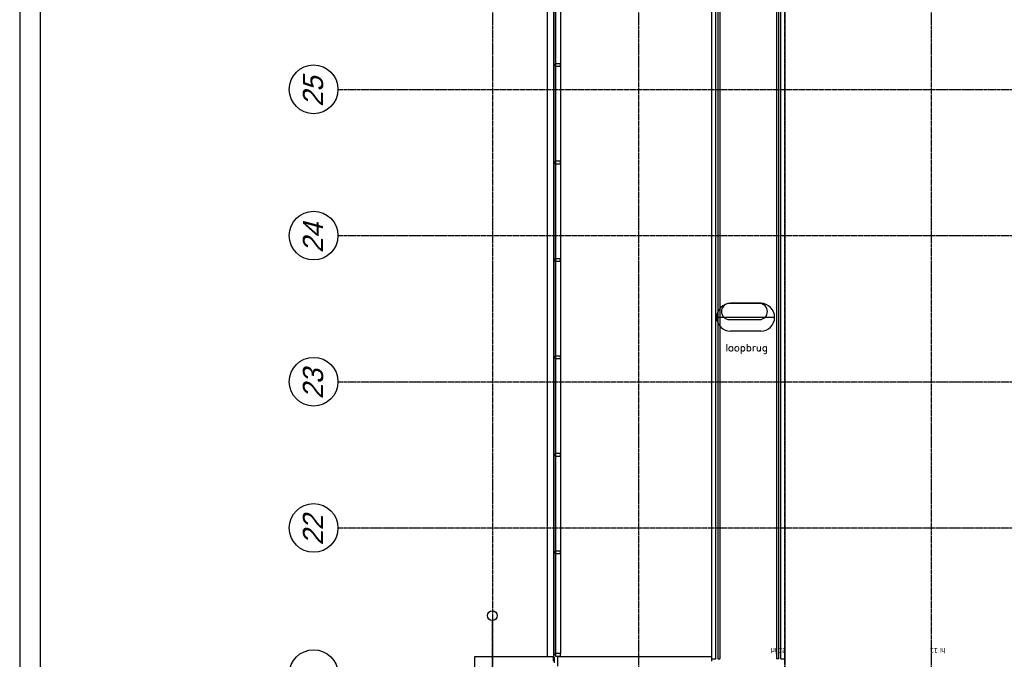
# Model space of a CAD drawing. Extents: x 0 to 1189, y 0 to 841.
# Tile 12 of 44: x 20 to 262, y 325 to 483. Entities that reach past the tile are written whole.
import ezdxf
from ezdxf.enums import TextEntityAlignment as Align

# ---------------------------------------------------------------- set-up
doc = ezdxf.new("R2010")
doc.units = 0
doc.header["$PDSIZE"] = 2
for name, pattern in [('B0304', [6, 5, -0.5, 0, -0.5]), ('DASHDOT', [25.4, 12.7, -6.35, 0, -6.35]), ('DASHEDX2', [1.5, 1, -0.5])]:
    doc.linetypes.add(name, pattern=pattern)
doc.layers.get('0').update_dxf_attribs({"linetype": 'CONTINUOUS'})
for name, color, linetype in [('AB$1A---_ATTRIB', 9, 'CONTINUOUS'), ('AL$1A---_ALGEMEEN', 9, 'CONTINUOUS'), ('AT$1A---_TEKSTK', 15, 'CONTINUOUS'), ('STRAMIEN', 1, 'CONTINUOUS')]:
    doc.layers.add(name, color=color, linetype=linetype)
doc.styles.add('GBB_ISOT', font='b-gbt3.shx')
doc.styles.add('ROMANS', font='romans.shx', dxfattribs={"height": 300})
doc.styles.add('STYLE1', font='b-gbp', dxfattribs={"oblique": 15})

# ---------------------------------------------------------------- blocks, each defined once
blk = doc.blocks.new('FORA0H')
at = {"color": 4}
blk.add_line((20, 836), (20, 5), dxfattribs=at)
at = {"color": 6}
blk.add_line((25, 831), (25, 10), dxfattribs=at)
blk = doc.blocks.new('-STR-H')
at = {"layer": 'AL$1A---_ALGEMEEN', "linetype": 'DASHDOT', "ltscale": 0.5}
blk.add_line((0, 0), (-9880, 0), dxfattribs=at)
at = {"layer": 'AL$1A---_ALGEMEEN', "linetype": 'Continuous', "ltscale": 2}
blk.add_circle((-10000, 0), 120, dxfattribs=at)
for p in [(-8560, 0), (-4960, 0), (-1360, 0)]:
    blk.add_point(p, dxfattribs=at)
blk = doc.blocks.new('XREF_B-A3-II-114')
at = {"layer": 'AL$1A---_ALGEMEEN', "color": 8, "ltscale": 2}
for p, q in [((30275, 44575), (30275, 61817)), ((30375, 44575), (30375, 61817)), ((30425, 61817), (30425, 44575)), ((30475, 61817), (30475, 44575)), ((31871, 44575), (31871, 61817)), ((31921, 44575), (31921, 61817)), ((31971, 44575), (31971, 61817)), ((32071, 61817), (32071, 44575)), ((26224, 61761), (26224, 44631)), ((26374, 61691), (26374, 44701)), ((26549, 61691), (26549, 44701)), ((24438, 44631), (26374, 44631)), ((24438, 29361), (24438, 44631)), ((26374, 44516), (26374, 44631)), ((26404, 44476), (26404, 44616)), ((26484, 44516), (26484, 44631)), ((26484, 44396), (26484, 44616)), ((26494, 44631), (30265, 44631)), ((30265, 44631), (30265, 44516)), ((30275, 44575), (30375, 44575)), ((30425, 44575), (30475, 44575)), ((31921, 44575), (31871, 44575)), ((31971, 44575), (32071, 44575))]:
    blk.add_line(p, q, dxfattribs=at)
at = {"layer": 'AL$1A---_ALGEMEEN', "color": 8, "linetype": 'DASHEDX2', "ltscale": 2}
blk.add_line((32074, 42826), (32074, 61901), dxfattribs=at)
at = {"layer": 'AL$1A---_ALGEMEEN', "color": 8}
for p, q in [((26397, 59211), (26424, 59211)), ((26397, 56781), (26424, 56781)), ((26397, 54381), (26424, 54381)), ((26397, 51981), (26424, 51981)), ((26397, 49581), (26424, 49581)), ((26397, 47181), (26424, 47181)), ((26397, 44686), (26424, 44686))]:
    blk.add_line(p, q, dxfattribs=at)
at = {"layer": 'AL$1A---_ALGEMEEN', "color": 8, "linetype": 'ByBlock'}
for p, q in [((31446, 53322), (30708, 53322)), ((31477, 53328), (30736, 53328)), ((30393, 52985), (31820, 52985)), ((31448, 52923), (30708, 52923)), ((31477, 52642), (30736, 52642))]:
    blk.add_line(p, q, dxfattribs=at)
at = {"layer": 'AL$1A---_ALGEMEEN', "color": 8}
for points in [[(26397, 59211), (26397, 61706), (26424, 61706), (26424, 59211)], [(26392, 59226), (26374, 59226), (26374, 59166), (26392, 59166)], [(26397, 56811), (26397, 59181), (26424, 59181), (26424, 56811)], [(26549, 59226), (26429, 59226), (26429, 59166), (26549, 59166)], [(26392, 56826), (26374, 56826), (26374, 56766), (26392, 56766)], [(26397, 54411), (26397, 56781), (26424, 56781), (26424, 54411)], [(26549, 56826), (26429, 56826), (26429, 56766), (26549, 56766)], [(26392, 54426), (26374, 54426), (26374, 54366), (26392, 54366)], [(26397, 52011), (26397, 54381), (26424, 54381), (26424, 52011)], [(26549, 54426), (26429, 54426), (26429, 54366), (26549, 54366)], [(26392, 52026), (26374, 52026), (26374, 51966), (26392, 51966)], [(26397, 49611), (26397, 51981), (26424, 51981), (26424, 49611)], [(26549, 52026), (26429, 52026), (26429, 51966), (26549, 51966)], [(26392, 49626), (26374, 49626), (26374, 49566), (26392, 49566)], [(26397, 47211), (26397, 49581), (26424, 49581), (26424, 47211)], [(26549, 49626), (26429, 49626), (26429, 49566), (26549, 49566)], [(26392, 47226), (26374, 47226), (26374, 47166), (26392, 47166)], [(26397, 44686), (26397, 47181), (26424, 47181), (26424, 44686)], [(26549, 47226), (26429, 47226), (26429, 47166), (26549, 47166)], [(26392, 44701), (26374, 44701), (26374, 44641), (26392, 44641)], [(26549, 44701), (26429, 44701), (26429, 44641), (26549, 44641)]]:
    blk.add_lwpolyline(points, close=True, dxfattribs=at)
at = {"layer": 'AL$1A---_ALGEMEEN', "color": 8, "linetype": 'ByBlock'}
for centre, radius, start, end in [((30736, 52985), 343, 90, 270), ((30708, 53125), 198, 90, 270), ((31446, 53125), 198, 270, 90), ((31477, 52985), 343, 270, 90)]:
    blk.add_arc(centre, radius, start, end, dxfattribs=at)
at = {"layer": 'STRAMIEN', "color": 8, "linetype": 'B0304', "ltscale": 10}
for p, q in [((24873, 85496), (24873, 24869)), ((28473, 85496), (28473, 24869)), ((32073, 85496), (32073, 24869)), ((35673, 85496), (35673, 24869)), ((21073, 58596), (107983, 58596)), ((21073, 54996), (107983, 54996)), ((21073, 51396), (107983, 51396)), ((21073, 47796), (107983, 47796))]:
    blk.add_line(p, q, dxfattribs=at)
at = {"layer": 'STRAMIEN', "color": 8}
for centre in [(20473, 58596), (20473, 54996), (20473, 51396), (20473, 47796), (20473, 44196)]:
    blk.add_circle(centre, 600, dxfattribs=at)
at = {"layer": 'AL$1A---_ALGEMEEN', "color": 8, "linetype": 'Continuous', "ltscale": 2, "rotation": 270}
blk.add_blockref('-STR-H', (24873, 35636), dxfattribs=at)
at = {"layer": 'AB$1A---_ATTRIB', "color": 8, "linetype": 'Continuous', "style": 'ROMANS'}
for tag, p, height in [('RUIMTENUMMER', (87442, 75784), 200), ('PEILMAAT', (87388, 75527), 150), ('RUIMTENUMMER', (26337, 75275), 200), ('PEILMAAT', (26282, 75018), 150), ('RUIMTENUMMER', (28654, 73979), 200), ('PEILMAAT', (28600, 73722), 150), ('RUIMTENUMMER', (26337, 72872), 200), ('PEILMAAT', (26282, 72614), 150), ('RUIMTENUMMER', (87442, 71085), 200), ('PEILMAAT', (87388, 70827), 150), ('RUIMTENUMMER', (26601, 70494), 200), ('RUIMTENUMMER', (44704, 70494), 200), ('RUIMTENUMMER', (63062, 70494), 200), ('PEILMAAT', (26547, 70236), 150), ('PEILMAAT', (44650, 70236), 150), ('PEILMAAT', (63008, 70236), 150), ('RUIMTENUMMER', (25709, 68386), 200), ('PEILMAAT', (25654, 68128), 150), ('RUIMTENUMMER', (87442, 66868), 200), ('PEILMAAT', (87388, 66611), 150), ('RUIMTENUMMER', (86686, 65335), 200), ('RUIMTENUMMER', (28777, 65054), 200), ('RUIMTENUMMER', (78665, 65032), 200), ('PEILMAAT', (86631, 65078), 150), ('PEILMAAT', (28722, 64796), 150), ('PEILMAAT', (78611, 64774), 150), ('RUIMTENUMMER', (94007, 64082), 200), ('RUIMTENUMMER', (76130, 63992), 200), ('RUIMTENUMMER', (81543, 63992), 200), ('PEILMAAT', (76076, 63734), 150), ('PEILMAAT', (81488, 63734), 150), ('RUIMTENUMMER', (84341, 63737), 200), ('RUIMTENUMMER', (87793, 63737), 200), ('PEILMAAT', (93953, 63824), 150), ('PEILMAAT', (84286, 63479), 150), ('PEILMAAT', (87738, 63479), 150), ('RUIMTENUMMER', (28777, 63059), 200), ('RUIMTENUMMER', (78665, 63062), 200), ('RUIMTENUMMER', (91439, 63158), 200), ('PEILMAAT', (91385, 62901), 150), ('PEILMAAT', (28722, 62801), 150), ('PEILMAAT', (78611, 62805), 150), ('RUIMTENUMMER', (84600, 60368), 200), ('PEILMAAT', (84546, 60111), 150), ('RUIMTENUMMER', (76130, 53241), 200), ('RUIMTENUMMER', (84607, 53241), 200), ('RUIMTENUMMER', (30604, 53028), 200), ('RUIMTENUMMER', (54379, 53028), 200), ('PEILMAAT', (76076, 52984), 150), ('PEILMAAT', (84553, 52984), 150), ('PEILMAAT', (30550, 52771), 150), ('PEILMAAT', (54325, 52771), 150), ('RUIMTENUMMER', (93702, 49263), 200), ('PEILMAAT', (93647, 49005), 150), ('RUIMTENUMMER', (84528, 46579), 200), ('PEILMAAT', (84474, 46322), 150), ('RUIMTENUMMER', (81571, 43181), 200), ('RUIMTENUMMER', (78360, 43177), 200), ('RUIMTENUMMER', (26316, 42849), 200), ('PEILMAAT', (78306, 42920), 150), ('PEILMAAT', (81517, 42924), 150), ('PEILMAAT', (26262, 42592), 150), ('RUIMTENUMMER', (28812, 41377), 200), ('PEILMAAT', (28757, 41119), 150), ('RUIMTENUMMER', (26316, 40511), 200), ('PEILMAAT', (26262, 40253), 150), ('RUIMTENUMMER', (84742, 39845), 200), ('PEILMAAT', (84687, 39588), 150), ('RUIMTENUMMER', (76067, 38649), 200), ('PEILMAAT', (76012, 38391), 150), ('RUIMTENUMMER', (26547, 38136), 200), ('RUIMTENUMMER', (79485, 38210), 200), ('RUIMTENUMMER', (81709, 38210), 200), ('PEILMAAT', (79430, 37952), 150), ('PEILMAAT', (81654, 37952), 150), ('PEILMAAT', (26493, 37878), 150), ('RUIMTENUMMER', (44826, 37734), 200), ('RUIMTENUMMER', (62880, 37734), 200), ('PEILMAAT', (44772, 37477), 150), ('PEILMAAT', (62825, 37477), 150), ('RUIMTENUMMER', (25342, 36256), 200), ('RUIMTENUMMER', (80669, 36367), 200), ('PEILMAAT', (25288, 35999), 150), ('PEILMAAT', (80614, 36109), 150), ('RUIMTENUMMER', (91184, 35271), 200), ('RUIMTENUMMER', (98529, 35271), 200), ('PEILMAAT', (91129, 35013), 150), ('PEILMAAT', (98475, 35013), 150), ('RUIMTENUMMER', (28777, 32678), 200), ('RUIMTENUMMER', (80669, 32690), 200), ('PEILMAAT', (28723, 32420), 150), ('PEILMAAT', (80614, 32433), 150), ('RUIMTENUMMER', (28777, 30449), 200), ('PEILMAAT', (28723, 30192), 150), ('RUIMTENUMMER', (81104, 27867), 200), ('RUIMTENUMMER', (83871, 27864), 200), ('PEILMAAT', (81049, 27610), 150), ('PEILMAAT', (83817, 27607), 150)]:
    blk.add_attdef(tag, p, '', height=height, dxfattribs=at)
for tag, p, height in [('RUIMTENUMMER', (25294, 72567), 200), ('PEILMAAT', (25552, 72512), 150), ('RUIMTENUMMER', (25280, 40147), 200), ('PEILMAAT', (25537, 40093), 150)]:
    blk.add_attdef(tag, p, '', height=height, rotation=90, dxfattribs=at)
at = {"layer": 'AT$1A---_TEKSTK', "color": 8, "style": 'ROMANS'}
blk.add_text('loopbrug', height=180, dxfattribs=at).set_placement((30610, 52145))
at = {"layer": 'AT$1A---_TEKSTK', "color": 8, "ltscale": 2, "style": 'GBB_ISOT', "oblique": -180, "text_generation_flag": 4}
blk.add_text('hi 15', height=125, dxfattribs=at).set_placement((31729, 44838))
at = {"layer": 'AT$1A---_TEKSTK', "color": 8, "ltscale": 2, "style": 'GBB_ISOT'}
blk.add_text('hi 11', height=125, rotation=180, dxfattribs=at).set_placement((36018, 44838))
at = {"layer": 'STRAMIEN', "color": 8, "style": 'STYLE1', "oblique": 15}
for s, p in [('25', (20858, 58166)), ('24', (20858, 54566)), ('23', (20858, 50966)), ('22', (20858, 47366))]:
    blk.add_text(s, height=500, rotation=90, dxfattribs=at).set_placement(p, align=Align.BOTTOM_LEFT)

msp = doc.modelspace()

# ---------------------------------------------------------------- block references
msp.add_blockref('FORA0H', (0, 0))
at = {"xscale": 0.01, "yscale": 0.01, "zscale": 0.01}
msp.add_blockref('XREF_B-A3-II-114', (-112.39, -120.19), dxfattribs=at)

doc.saveas('drawing.dxf')
